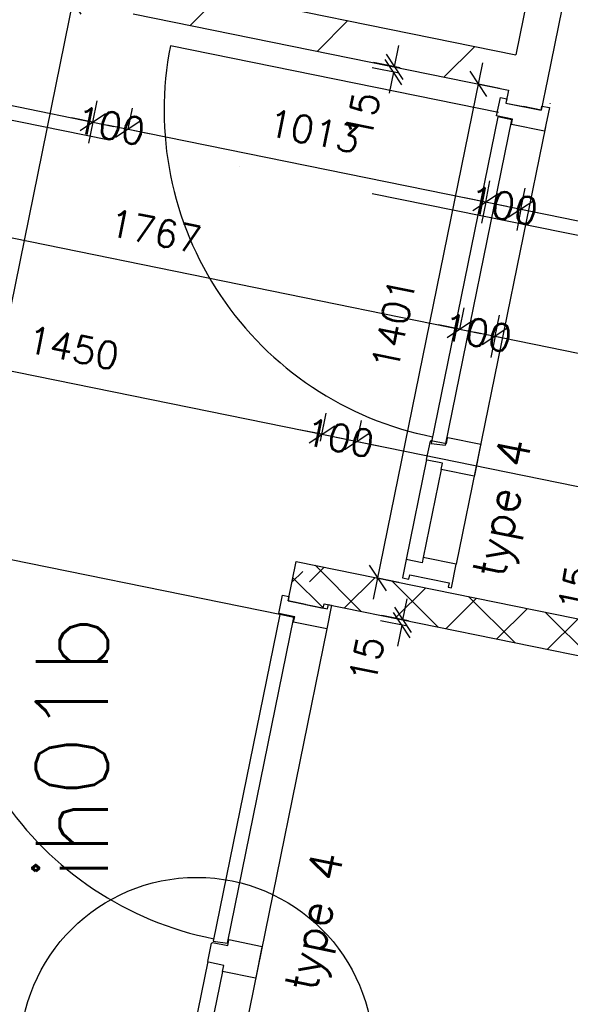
# Model space of a CAD drawing. Extents: x -29284 to 2055880, y -64816 to 121103.
# Tile 73 of 123: x 28496 to 30025, y 65379 to 68115. Entities that reach past the tile are written whole.
import ezdxf
from ezdxf.enums import TextEntityAlignment as Align

# ---------------------------------------------------------------- set-up
doc = ezdxf.new("R2010")
doc.units = 0
doc.header["$LTSCALE"] = 50
doc.header["$MEASUREMENT"] = 0
doc.header["$PDMODE"] = 3
doc.header["$PDSIZE"] = 0.1
doc.linetypes.add('DASHDOT', pattern=[1, 0.5, -0.25, 0, -0.25])
doc.layers.get('0').update_dxf_attribs({"linetype": 'CONTINUOUS'})
doc.layers.get('DEFPOINTS').update_dxf_attribs({"linetype": 'CONTINUOUS'})
for name, color, linetype in [('00', 7, 'CONTINUOUS'), ('_BRANDCOMPART', 6, 'DASHDOT'), ('_DETAILNUMMERS', 4, 'CONTINUOUS'), ('_DETAILNUMMERSTEKST', 4, 'CONTINUOUS'), ('A--A22--_F123-', 9, 'CONTINUOUS'), ('A--L22--', 3, 'CONTINUOUS'), ('A--L22--_F-2--', 7, 'CONTINUOUS'), ('A--L32--', 7, 'CONTINUOUS'), ('A--L32--_F123-', 1, 'CONTINUOUS'), ('A--L32--_F123-DRAAIR', 7, 'CONTINUOUS'), ('A--M$1A-_F123-', 1, 'CONTINUOUS'), ('A--M1$A-_F123-', 1, 'CONTINUOUS'), ('TEKST_KOZIJNMERK', 2, 'CONTINUOUS'), ('X--LR---_CP', 7, 'CONTINUOUS')]:
    doc.layers.add(name, color=color, linetype=linetype)
doc.layers.add('bruto vloeroppervlak', color=3, linetype='CONTINUOUS', plot=False)
doc.styles.add('ALFA-0_25', font='ROMANS')
doc.styles.add('HIEMSTRA', font='romans.shx')
doc.dimstyles.new('1op2', dxfattribs={"dimscale": 30, "dimtxt": 2.5, "dimasz": 2, "dimexe": 2, "dimexo": 0, "dimgap": 2, "dimtad": 1, "dimdec": 0, "dimzin": 0, "dimdsep": 46, "dimtxsty": 'HIEMSTRA', "dimblk1": 'OBLIQUE', "dimblk2": 'OBLIQUE', "dimsah": 1, "dimcen": -3, "dimdle": 2, "dimclrd": 2, "dimclre": 2, "dimclrt": 3, "dimadec": 0, "dimazin": 0, "dimtfac": 1, "dimtdec": 0, "dimtofl": 0, "dimtmove": 2, "dimatfit": 3, "dimldrblk": 'OBLIQUE', "dimfxl": 1, "dimtvp": 0.833333, "dimtolj": 1, "dimtzin": 0, "dimarcsym": 0})
doc.dimstyles.new('STANDARD$0', dxfattribs={"dimscale": 30, "dimtxt": 2.5, "dimasz": 2, "dimexe": 2, "dimexo": 0, "dimgap": 2, "dimtad": 1, "dimdec": 0, "dimzin": 0, "dimdsep": 46, "dimtxsty": 'ALFA-0_25', "dimblk1": 'OBLIQUE', "dimblk2": 'OBLIQUE', "dimsah": 1, "dimcen": -3, "dimdle": 2, "dimclrd": 1, "dimclre": 1, "dimclrt": 2, "dimadec": 0, "dimazin": 0, "dimtfac": 0.666667, "dimtofl": 0, "dimtmove": 2, "dimatfit": 3, "dimldrblk": 'OBLIQUE', "dimfxl": 1, "dimtvp": 0.833333, "dimtolj": 1, "dimtzin": 0, "dimarcsym": 0})

# ---------------------------------------------------------------- blocks, each defined once
blk = doc.blocks.new('*U1408')
at = {"layer": 'A--A22--_F123-', "linetype": 'Continuous'}
h = blk.add_hatch(dxfattribs=at)
h.set_pattern_fill('ALFAKRS', color=256, scale=120, style=0)
h.set_pattern_definition([(45, (-29302.11, -66550.73), (-84.85281, 84.85281), []), (135, (-29302.11, -66550.73), (-84.85281, -84.85281), [])])
h.paths.add_polyline_path([(0, 0), (-39, 59), (3488.5, -659.6), (3478.6, -708.6), (3468.6, -757.6), (39, -59)])
at = {"layer": 'A--L22--_F-2--', "color": 2, "linetype": 'Continuous'}
for points in [[(-39, 59), (-39, 59), (3488.5, -659.6), (3478.6, -708.6)], [(39, -59), (39, -59), (3468.6, -757.6), (3478.6, -708.6)]]:
    blk.add_lwpolyline(points, dxfattribs=at)
blk = doc.blocks.new('*U1404')
at = {"layer": 'A--A22--_F123-', "linetype": 'Continuous'}
h = blk.add_hatch(dxfattribs=at)
h.set_pattern_fill('ALFAKRS', color=256, scale=120, style=0)
h.set_pattern_definition([(45, (-29289.74, -66489.97), (-84.85281, 84.85281), []), (135, (-29289.74, -66489.97), (-84.85281, -84.85281), [])])
h.paths.add_polyline_path([(0, 0), (-49, 10), (-26.6, 119.7), (12.4, 60.8), (51.4, 1.8), (49, -10)])
at = {"layer": 'A--L22--_F-2--', "color": 2, "linetype": 'Continuous'}
for points in [[(0, 0), (-49, 10), (-26.6, 119.7), (-26.6, 119.7)], [(0, 0), (49, -10), (51.4, 1.8), (51.4, 1.8)]]:
    blk.add_lwpolyline(points, dxfattribs=at)
blk = doc.blocks.new('dr_930type4')
at = {"layer": 'A--L32--_F123-', "color": 1}
for p, q in [((67, 0), (1307, 0)), ((1057, -93.8), (1307, -93.8)), ((1038, -139), (1322, -139))]:
    blk.add_line(p, q, dxfattribs=at)
at = {"layer": 'A--L32--_F123-'}
for points in [[(0, -9), (0, 0), (67, 0), (67, -93.8), (52, -93.8), (52, -139), (0, -139), (0, -121), (12, -121), (12, -9), (0, -9)], [(969, 0), (1055, 0), (1057, 0), (1057, -93.8), (1057, -93.8), (1040, -93.8), (1040, -137), (1038, -139), (986, -139), (984, -137), (984, -93.8), (969, -93.8), (967, -93.8), (967, 0)], [(1374, -9), (1374, 0), (1307, 0), (1307, -93.8), (1322, -93.8), (1322, -139), (1374, -139), (1374, -121), (1362, -121), (1362, -9), (1374, -9)], [(54, -95.6), (54, -135.6), (980.1, -135.6), (977.1, -95.6), (54, -95.6)]]:
    blk.add_lwpolyline(points, close=True, dxfattribs=at)
blk.add_point((1374, 0), dxfattribs=at)
blk.add_point((1374, 0), dxfattribs=at)
at = {"layer": 'A--L32--_F123-DRAAIR', "color": 1}
blk.add_lwpolyline([(54, -135.6), (54, -1065.6, 0.414214), (973, -135.8)], format="xyb", dxfattribs=at)
at = {"layer": 'X--LR---_CP', "color": 1, "linetype": 'Continuous'}
blk.add_point((0, 0), dxfattribs=at)
at = {"layer": 'X--LR---_CP', "color": 1}
blk.add_point((982, 0), dxfattribs=at)
blk = doc.blocks.new('*U1377')
at = {"layer": 'A--A22--_F123-', "linetype": 'Continuous'}
h = blk.add_hatch(dxfattribs=at)
h.set_pattern_fill('ALFALINE', color=256, scale=300, style=0)
h.set_pattern_definition([(45, (-28821.08, -68180.54), (-212.132, 212.132), [])])
h.paths.add_polyline_path([(0, 0), (59, 39), (1051.9, -163.3), (1090.9, -222.2), (1032, -261.2), (-10, -49)])
at = {"layer": 'A--L22--_F-2--', "color": 3, "linetype": 'Continuous'}
for points in [[(59, 39), (59, 39), (1051.9, -163.3), (1051.9, -163.3)], [(-10, -49), (-10, -49), (1032, -261.2), (1032, -261.2)]]:
    blk.add_lwpolyline(points, dxfattribs=at)
blk = doc.blocks.new('_OBLIQUE')
at = {"color": 0, "linetype": 'ByBlock'}
blk.add_line((-0.5, -0.5), (0.5, 0.5), dxfattribs=at)
blk = doc.blocks.new('*D311')
at = {"layer": 'A--M$1A-_F123-', "color": 1, "lineweight": -2, "transparency": 16777216}
for p, q in [((27647, 68044.6), (28757.5, 67818.4)), ((27705.8, 68032.7), (27693.8, 67973.9)), ((28698.7, 67830.4), (28686.8, 67771.6))]:
    blk.add_line(p, q, dxfattribs=at)
at = {"layer": 'DEFPOINTS', "color": 0, "transparency": 16777216}
for p in [(27705.8, 68032.7), (28698.7, 67830.4), (28698.7, 67830.4)]:
    blk.add_point(p, dxfattribs=at)
at = {"layer": 'A--M$1A-_F123-', "color": 1, "lineweight": -2, "transparency": 16777216, "xscale": 60, "yscale": 60, "zscale": 60}
for p, rotation in [((27705.8, 68032.7), 168.486290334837), ((28698.7, 67830.4), 348.486290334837)]:
    blk.add_blockref('_OBLIQUE', p, dxfattribs=dict(at, rotation=rotation))
at = {"layer": 'A--M$1A-_F123-', "color": 2, "transparency": 16777216, "insert": (28221.7, 68027.1), "char_height": 75, "attachment_point": 5, "rotation": 348.4863, "style": 'ALFA-0_25'}
blk.add_mtext('\\A1;1013', dxfattribs=at)
blk = doc.blocks.new('*D312')
at = {"layer": 'A--M$1A-_F123-', "color": 1, "lineweight": -2, "transparency": 16777216}
for p, q in [((28796.7, 67810.4), (28808.7, 67869.2)), ((28737.9, 67822.4), (29848.5, 67596.2)), ((29789.7, 67608.2), (29801.6, 67667))]:
    blk.add_line(p, q, dxfattribs=at)
at = {"layer": 'DEFPOINTS', "color": 0, "transparency": 16777216}
for p in [(28796.7, 67810.4), (29789.7, 67608.2), (29789.7, 67608.2)]:
    blk.add_point(p, dxfattribs=at)
at = {"layer": 'A--M$1A-_F123-', "color": 1, "lineweight": -2, "transparency": 16777216, "xscale": 60, "yscale": 60, "zscale": 60}
for p, rotation in [((28796.7, 67810.4), 168.4862903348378), ((29789.7, 67608.2), 348.4862903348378)]:
    blk.add_blockref('_OBLIQUE', p, dxfattribs=dict(at, rotation=rotation))
at = {"layer": 'A--M$1A-_F123-', "color": 2, "transparency": 16777216, "insert": (29312.7, 67804.9), "char_height": 75, "attachment_point": 5, "rotation": 348.4863, "style": 'ALFA-0_25'}
blk.add_mtext('\\A1;1013', dxfattribs=at)
blk = doc.blocks.new('*U1273')
at = {"layer": 'A--A22--_F123-', "linetype": 'Continuous'}
h = blk.add_hatch(dxfattribs=at)
h.set_pattern_fill('ALFALINE', color=256, scale=300, style=0)
h.set_pattern_definition([(45, (-29912, -67958.3), (-212.132, 212.132), [])])
h.paths.add_polyline_path([(0, 0), (49, -10), (31.6, -95.2), (-17.4, -85.2), (-66.4, -75.3), (-59, -39)])
at = {"layer": 'A--L22--_F-2--', "color": 3, "linetype": 'Continuous'}
for points in [[(49, -10), (49, -10), (31.6, -95.2), (-17.4, -85.2)], [(-59, -39), (-59, -39), (-66.4, -75.3), (-17.4, -85.2)]]:
    blk.add_lwpolyline(points, dxfattribs=at)
blk = doc.blocks.new('*D336')
at = {"layer": 'A--M$1A-_F123-', "color": 1, "linetype": 'Continuous', "lineweight": -2, "transparency": 16777216}
for p, q in [((27986.6, 67607.8), (27998.6, 67666.6)), ((27927.8, 67619.8), (29776.5, 67243.2)), ((29717.7, 67255.1), (29729.7, 67313.9))]:
    blk.add_line(p, q, dxfattribs=at)
at = {"layer": 'DEFPOINTS', "color": 0, "linetype": 'Continuous', "transparency": 16777216}
for p in [(27986.6, 67607.8), (29717.7, 67255.1), (29717.7, 67255.1)]:
    blk.add_point(p, dxfattribs=at)
at = {"layer": 'A--M$1A-_F123-', "color": 1, "linetype": 'Continuous', "lineweight": -2, "transparency": 16777216, "xscale": 60, "yscale": 60, "zscale": 60}
for p, rotation in [((27986.6, 67607.8), 168.4862903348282), ((29717.7, 67255.1), 348.4862903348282)]:
    blk.add_blockref('_OBLIQUE', p, dxfattribs=dict(at, rotation=rotation))
at = {"layer": 'A--M$1A-_F123-', "color": 2, "linetype": 'Continuous', "transparency": 16777216, "insert": (28871.6, 67527), "char_height": 75, "attachment_point": 5, "rotation": 348.4863, "style": 'ALFA-0_25'}
blk.add_mtext('\\A1;1767', dxfattribs=at)
blk = doc.blocks.new('*D341')
at = {"layer": 'A--M$1A-_F123-', "color": 1, "linetype": 'Continuous', "lineweight": -2, "transparency": 16777216}
for p, q in [((27910.3, 67233.1), (27926.1, 67310.9)), ((27855.4, 67264), (29393.8, 66950.7)), ((29331.1, 66943.7), (29347, 67021.4))]:
    blk.add_line(p, q, dxfattribs=at)
at = {"layer": 'DEFPOINTS', "color": 0, "linetype": 'Continuous', "transparency": 16777216}
for p in [(27910.3, 67233.1), (29335, 66962.6), (29331.1, 66943.7)]:
    blk.add_point(p, dxfattribs=at)
at = {"layer": 'A--M$1A-_F123-', "color": 1, "linetype": 'Continuous', "lineweight": -2, "transparency": 16777216, "xscale": 60, "yscale": 60, "zscale": 60}
for p, rotation in [((27914.2, 67252.1), 168.4862903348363), ((29335, 66962.6), 348.4862903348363)]:
    blk.add_blockref('_OBLIQUE', p, dxfattribs=dict(at, rotation=rotation))
at = {"layer": 'A--M$1A-_F123-', "color": 2, "linetype": 'Continuous', "transparency": 16777216, "insert": (28644, 67202.9), "char_height": 75, "attachment_point": 5, "rotation": 348.4863, "style": 'ALFA-0_25'}
blk.add_mtext('\\A1;1450', dxfattribs=at)
blk = doc.blocks.new('*D342')
at = {"layer": 'A--M$1A-_F123-', "color": 1, "linetype": 'Continuous', "lineweight": -2, "transparency": 16777216}
for p, q in [((29433, 66942.7), (29445, 67001.5)), ((29374.2, 66954.7), (32962.9, 66223.7)), ((32904.1, 66235.7), (32916.1, 66294.5))]:
    blk.add_line(p, q, dxfattribs=at)
at = {"layer": 'DEFPOINTS', "color": 0, "linetype": 'Continuous', "transparency": 16777216}
for p in [(29433, 66942.7), (32904.1, 66235.7), (32904.1, 66235.7)]:
    blk.add_point(p, dxfattribs=at)
at = {"layer": 'A--M$1A-_F123-', "color": 1, "linetype": 'Continuous', "lineweight": -2, "transparency": 16777216, "xscale": 60, "yscale": 60, "zscale": 60}
for p, rotation in [((29433, 66942.7), 168.4869487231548), ((32904.1, 66235.7), 348.4869487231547)]:
    blk.add_blockref('_OBLIQUE', p, dxfattribs=dict(at, rotation=rotation))
at = {"layer": 'A--M$1A-_F123-', "color": 2, "linetype": 'Continuous', "transparency": 16777216, "insert": (31188, 66684.8), "char_height": 75, "attachment_point": 5, "rotation": 348.4869, "style": 'ALFA-0_25'}
blk.add_mtext('\\A1;3542', dxfattribs=at)
blk = doc.blocks.new('*D382')
at = {"layer": 'A--M$1A-_F123-', "color": 1, "linetype": 'Continuous', "lineweight": -2, "transparency": 16777216}
for p, q in [((29335.1, 66962.6), (29347, 67021.5)), ((29433, 66942.7), (29445, 67001.5)), ((29335.1, 66962.7), (29276.3, 66974.7)), ((29433, 66942.7), (29491.8, 66930.8))]:
    blk.add_line(p, q, dxfattribs=at)
at = {"layer": 'DEFPOINTS', "color": 0, "linetype": 'Continuous', "transparency": 16777216}
for p in [(29335.1, 66962.6), (29433, 66942.7), (29433, 66942.7)]:
    blk.add_point(p, dxfattribs=at)
at = {"layer": 'A--M$1A-_F123-', "color": 1, "linetype": 'Continuous', "lineweight": -2, "transparency": 16777216, "xscale": 60, "yscale": 60, "zscale": 60}
for p, rotation in [((29335.1, 66962.7), 348.4869487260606), ((29433, 66942.7), 168.4869487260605)]:
    blk.add_blockref('_OBLIQUE', p, dxfattribs=dict(at, rotation=rotation))
at = {"layer": 'A--M$1A-_F123-', "color": 2, "linetype": 'Continuous', "transparency": 16777216, "insert": (29384, 66952.7), "char_height": 75, "attachment_point": 5, "rotation": 348.4869, "style": 'ALFA-0_25'}
blk.add_mtext('\\A1;100', dxfattribs=at)
blk = doc.blocks.new('*D389')
at = {"layer": 'A--M$1A-_F123-', "color": 1, "linetype": 'Continuous', "lineweight": -2, "transparency": 16777216}
for p, q in [((28698.7, 67830.4), (28710.7, 67889.2)), ((28796.7, 67810.4), (28808.7, 67869.2)), ((28698.7, 67830.4), (28639.9, 67842.4)), ((28796.7, 67810.4), (28855.5, 67798.5))]:
    blk.add_line(p, q, dxfattribs=at)
at = {"layer": 'DEFPOINTS', "color": 0, "linetype": 'Continuous', "transparency": 16777216}
for p in [(28698.7, 67830.4), (28796.7, 67810.4), (28796.7, 67810.4)]:
    blk.add_point(p, dxfattribs=at)
at = {"layer": 'A--M$1A-_F123-', "color": 1, "linetype": 'Continuous', "lineweight": -2, "transparency": 16777216, "xscale": 60, "yscale": 60, "zscale": 60}
for p, rotation in [((28698.7, 67830.4), 348.4862903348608), ((28796.7, 67810.4), 168.4862903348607)]:
    blk.add_blockref('_OBLIQUE', p, dxfattribs=dict(at, rotation=rotation))
at = {"layer": 'A--M$1A-_F123-', "color": 2, "linetype": 'Continuous', "transparency": 16777216, "insert": (28747.7, 67820.4), "char_height": 75, "attachment_point": 5, "rotation": 348.4863, "style": 'ALFA-0_25'}
blk.add_mtext('\\A1;100', dxfattribs=at)
blk = doc.blocks.new('*D390')
at = {"layer": 'A--M$1A-_F123-', "color": 1, "lineweight": -2, "transparency": 16777216}
for p, q in [((29789.7, 67608.2), (29730.9, 67620.2)), ((29789.7, 67608.2), (29777.7, 67549.4)), ((29887.6, 67588.2), (29875.7, 67529.4)), ((29887.6, 67588.2), (29946.4, 67576.2))]:
    blk.add_line(p, q, dxfattribs=at)
at = {"layer": 'DEFPOINTS', "color": 0, "transparency": 16777216}
for p in [(29789.7, 67608.2), (29887.6, 67588.2), (29887.6, 67588.2)]:
    blk.add_point(p, dxfattribs=at)
at = {"layer": 'A--M$1A-_F123-', "color": 1, "lineweight": -2, "transparency": 16777216, "xscale": 60, "yscale": 60, "zscale": 60}
for p, rotation in [((29789.7, 67608.2), 348.4862903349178), ((29887.6, 67588.2), 168.4862903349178)]:
    blk.add_blockref('_OBLIQUE', p, dxfattribs=dict(at, rotation=rotation))
at = {"layer": 'A--M$1A-_F123-', "color": 2, "transparency": 16777216, "insert": (29838.7, 67598.2), "char_height": 75, "attachment_point": 5, "rotation": 348.4863, "style": 'ALFA-0_25'}
blk.add_mtext('\\A1;100', dxfattribs=at)
blk = doc.blocks.new('*D391')
at = {"layer": 'A--M$1A-_F123-', "color": 1, "linetype": 'Continuous', "lineweight": -2, "transparency": 16777216}
for p, q in [((29887.6, 67588.2), (29899.6, 67647)), ((29828.9, 67600.2), (33107.2, 66932.4)), ((33048.4, 66944.4), (33036.5, 66885.6))]:
    blk.add_line(p, q, dxfattribs=at)
at = {"layer": 'DEFPOINTS', "color": 0, "linetype": 'Continuous', "transparency": 16777216}
for p in [(29887.6, 67588.2), (33048.4, 66944.4), (33048.4, 66944.4)]:
    blk.add_point(p, dxfattribs=at)
at = {"layer": 'A--M$1A-_F123-', "color": 1, "linetype": 'Continuous', "lineweight": -2, "transparency": 16777216, "xscale": 60, "yscale": 60, "zscale": 60}
for p, rotation in [((29887.6, 67588.2), 168.4862903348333), ((33048.4, 66944.4), 348.4862903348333)]:
    blk.add_blockref('_OBLIQUE', p, dxfattribs=dict(at, rotation=rotation))
at = {"layer": 'A--M$1A-_F123-', "color": 2, "linetype": 'Continuous', "transparency": 16777216, "insert": (31487.5, 67361.8), "char_height": 75, "attachment_point": 5, "rotation": 348.4863, "style": 'ALFA-0_25'}
blk.add_mtext('\\A1;3226', dxfattribs=at)
blk = doc.blocks.new('*D432')
at = {"layer": 'A--M$1A-_F123-', "color": 1, "linetype": 'Continuous', "lineweight": -2, "transparency": 16777216}
for p, q in [((29717.7, 67255.1), (29729.7, 67313.9)), ((29815.7, 67235.2), (29827.7, 67294)), ((29717.7, 67255.1), (29659, 67267.1)), ((29815.7, 67235.2), (29874.5, 67223.2))]:
    blk.add_line(p, q, dxfattribs=at)
at = {"layer": 'DEFPOINTS', "color": 0, "linetype": 'Continuous', "transparency": 16777216}
for p in [(29717.7, 67255.1), (29815.7, 67235.2), (29815.7, 67235.2)]:
    blk.add_point(p, dxfattribs=at)
at = {"layer": 'A--M$1A-_F123-', "color": 1, "linetype": 'Continuous', "lineweight": -2, "transparency": 16777216, "xscale": 60, "yscale": 60, "zscale": 60}
for p, rotation in [((29717.7, 67255.1), 348.4862903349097), ((29815.7, 67235.2), 168.4862903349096)]:
    blk.add_blockref('_OBLIQUE', p, dxfattribs=dict(at, rotation=rotation))
at = {"layer": 'A--M$1A-_F123-', "color": 2, "linetype": 'Continuous', "transparency": 16777216, "insert": (29766.7, 67245.2), "char_height": 75, "attachment_point": 5, "rotation": 348.4863, "style": 'ALFA-0_25'}
blk.add_mtext('\\A1;100', dxfattribs=at)
blk = doc.blocks.new('*D433')
at = {"layer": 'A--M$1A-_F123-', "color": 1, "linetype": 'Continuous', "lineweight": -2, "transparency": 16777216}
for p, q in [((29756.9, 67247.2), (33035.3, 66579.4)), ((29815.7, 67235.2), (29803.8, 67176.4)), ((32976.5, 66591.3), (32964.5, 66532.5))]:
    blk.add_line(p, q, dxfattribs=at)
at = {"layer": 'DEFPOINTS', "color": 0, "linetype": 'Continuous', "transparency": 16777216}
for p in [(29815.7, 67235.2), (32976.5, 66591.3), (32976.5, 66591.3)]:
    blk.add_point(p, dxfattribs=at)
at = {"layer": 'A--M$1A-_F123-', "color": 1, "linetype": 'Continuous', "lineweight": -2, "transparency": 16777216, "xscale": 60, "yscale": 60, "zscale": 60}
for p, rotation in [((29815.7, 67235.2), 168.4862903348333), ((32976.5, 66591.3), 348.4862903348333)]:
    blk.add_blockref('_OBLIQUE', p, dxfattribs=dict(at, rotation=rotation))
at = {"layer": 'A--M$1A-_F123-', "color": 2, "linetype": 'Continuous', "transparency": 16777216, "insert": (31415.6, 67008.8), "char_height": 75, "attachment_point": 5, "rotation": 348.4863, "style": 'ALFA-0_25'}
blk.add_mtext('\\A1;3226', dxfattribs=at)
blk = doc.blocks.new('*U1198')
at = {"layer": 'A--A22--_F123-', "linetype": 'Continuous'}
h = blk.add_hatch(dxfattribs=at)
h.set_pattern_fill('ALFALINE', color=256, scale=300, style=0)
h.set_pattern_definition([(45, (-30221.22, -69476.28), (-212.132, 212.132), [])])
h.paths.add_polyline_path([(0, 0), (39, -59.2), (-260.2, -1527.9), (-309.2, -1518), (-348.2, -1459), (-59, -39)])
at = {"layer": 'A--L22--_F-2--', "color": 3, "linetype": 'Continuous'}
for points in [[(-59, -39), (-59, -39), (-348.2, -1459), (-348.2, -1459)], [(39, -59.2), (39, -59.2), (-260.2, -1527.9), (-260.2, -1527.9)]]:
    blk.add_lwpolyline(points, dxfattribs=at)
blk = doc.blocks.new('*D698')
at = {"layer": 'A--M1$A-_F123-', "color": 1, "lineweight": -2, "transparency": 16777216}
for p, q in [((29559.7, 66447.2), (29571.6, 66506)), ((29575.2, 66444.1), (29500.9, 66459.2)), ((29572.2, 66429.4), (29497.9, 66444.5)), ((29556.7, 66432.5), (29544.7, 66373.7))]:
    blk.add_line(p, q, dxfattribs=at)
at = {"layer": 'DEFPOINTS', "color": 0, "transparency": 16777216}
for p in [(29556.7, 66432.5), (29572.2, 66429.4), (29575.2, 66444.1)]:
    blk.add_point(p, dxfattribs=at)
at = {"layer": 'A--M1$A-_F123-', "color": 1, "lineweight": -2, "transparency": 16777216, "xscale": 60, "yscale": 60, "zscale": 60}
for p, rotation in [((29559.7, 66447.2), 258.4862903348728), ((29556.7, 66432.5), 78.4862903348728)]:
    blk.add_blockref('_OBLIQUE', p, dxfattribs=dict(at, rotation=rotation))
at = {"layer": 'A--M1$A-_F123-', "color": 2, "transparency": 16777216, "insert": (29458.9, 66336.9), "char_height": 75, "attachment_point": 5, "rotation": 78.4863, "style": 'ALFA-0_25'}
blk.add_mtext('\\A1;15', dxfattribs=at)
blk = doc.blocks.new('*D699')
at = {"layer": 'A--M1$A-_F123-', "color": 1, "lineweight": -2, "transparency": 16777216}
for p, q in [((29536.5, 67983.8), (29548.5, 68042.6)), ((29552.1, 67980.6), (29477.8, 67995.7)), ((29549.1, 67965.9), (29474.8, 67981)), ((29533.6, 67969.1), (29521.6, 67910.3))]:
    blk.add_line(p, q, dxfattribs=at)
at = {"layer": 'DEFPOINTS', "color": 0, "transparency": 16777216}
for p in [(29533.6, 67969.1), (29549.1, 67965.9), (29552.1, 67980.6)]:
    blk.add_point(p, dxfattribs=at)
at = {"layer": 'A--M1$A-_F123-', "color": 1, "lineweight": -2, "transparency": 16777216, "xscale": 60, "yscale": 60, "zscale": 60}
for p, rotation in [((29536.5, 67983.8), 258.4862903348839), ((29533.6, 67969.1), 78.4862903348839)]:
    blk.add_blockref('_OBLIQUE', p, dxfattribs=dict(at, rotation=rotation))
at = {"layer": 'A--M1$A-_F123-', "color": 2, "transparency": 16777216, "insert": (29447.5, 67849.5), "char_height": 75, "attachment_point": 5, "rotation": 78.4863, "style": 'ALFA-0_25'}
blk.add_mtext('\\A1;15', dxfattribs=at)
blk = doc.blocks.new('DETAILNR')
at = {"layer": '_DETAILNUMMERS'}
blk.add_circle((32.9, -23.2), 490.7, dxfattribs=at)
at = {"layer": 'X--LR---_CP'}
blk.add_point((0, 0), dxfattribs=at)
at = {"layer": '_DETAILNUMMERSTEKST', "style": 'ALFA-0_25'}
blk.add_attdef('DETAILNR', text='', height=200, rotation=90, dxfattribs=at).set_placement((-618.4, 223.8), align=Align.RIGHT)
blk = doc.blocks.new('*D816')
at = {"layer": 'A--M$1A-_F123-', "color": 2, "linetype": 'Continuous', "lineweight": -2, "transparency": 16777216}
for p, q in [((30081.9, 66458.2), (30093.8, 66517)), ((30081.9, 66458.2), (30140.7, 66446.2)), ((30078.9, 66443.5), (30066.9, 66384.7)), ((30078.9, 66443.5), (30137.7, 66431.5))]:
    blk.add_line(p, q, dxfattribs=at)
at = {"layer": 'DEFPOINTS', "color": 0, "linetype": 'Continuous', "transparency": 16777216}
for p in [(30081.9, 66458.2), (30081.9, 66458.2), (30078.9, 66443.5)]:
    blk.add_point(p, dxfattribs=at)
at = {"layer": 'A--M$1A-_F123-', "color": 2, "linetype": 'Continuous', "lineweight": -2, "transparency": 16777216, "xscale": 60, "yscale": 60, "zscale": 60}
for p, rotation in [((30081.9, 66458.2), 258.4862903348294), ((30078.9, 66443.5), 78.48629033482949)]:
    blk.add_blockref('_OBLIQUE', p, dxfattribs=dict(at, rotation=rotation))
at = {"layer": 'A--M$1A-_F123-', "color": 3, "linetype": 'Continuous', "transparency": 16777216, "insert": (30038.8, 66535.1), "char_height": 75, "attachment_point": 5, "rotation": 78.4863, "style": 'HIEMSTRA'}
blk.add_mtext('\\A1;15', dxfattribs=at)
blk = doc.blocks.new('*D818')
at = {"layer": 'A--M$1A-_F123-', "color": 2, "linetype": 'Continuous', "lineweight": -2, "transparency": 16777216}
for p, q in [((29477.9, 66504.7), (29781.5, 67995.1)), ((29769.5, 67936.3), (29828.3, 67924.3)), ((29489.9, 66563.5), (29548.7, 66551.5))]:
    blk.add_line(p, q, dxfattribs=at)
at = {"layer": 'DEFPOINTS', "color": 0, "linetype": 'Continuous', "transparency": 16777216}
for p in [(29769.5, 67936.3), (29769.5, 67936.3), (29489.9, 66563.5)]:
    blk.add_point(p, dxfattribs=at)
at = {"layer": 'A--M$1A-_F123-', "color": 2, "linetype": 'Continuous', "lineweight": -2, "transparency": 16777216, "xscale": 60, "yscale": 60, "zscale": 60}
for p, rotation in [((29769.5, 67936.3), 78.48629033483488), ((29489.9, 66563.5), 258.4862903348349)]:
    blk.add_blockref('_OBLIQUE', p, dxfattribs=dict(at, rotation=rotation))
at = {"layer": 'A--M$1A-_F123-', "color": 3, "linetype": 'Continuous', "transparency": 16777216, "insert": (29534.2, 67269.4), "char_height": 75, "attachment_point": 5, "rotation": 78.4863, "style": 'HIEMSTRA'}
blk.add_mtext('\\A1;1401', dxfattribs=at)
blk = doc.blocks.new('*D1618')
at = {"layer": 'bruto vloeroppervlak', "color": 2, "linetype": 'Continuous', "lineweight": -2, "transparency": 16777216}
for p, q in [((28121.9, 68271.9), (28702, 68153.8)), ((28655.2, 68224.5), (27812.7, 64088.6)), ((27303.4, 64253.6), (27883.5, 64135.4))]:
    blk.add_line(p, q, dxfattribs=at)
at = {"layer": 'DEFPOINTS', "color": 0, "linetype": 'Continuous', "transparency": 16777216}
for p in [(28121.9, 68271.9), (27303.4, 64253.6), (27824.7, 64147.4)]:
    blk.add_point(p, dxfattribs=at)
at = {"layer": 'bruto vloeroppervlak', "color": 2, "linetype": 'Continuous', "lineweight": -2, "transparency": 16777216, "xscale": 60, "yscale": 60, "zscale": 60}
for p, rotation in [((28643.2, 68165.7), 78.48629033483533), ((27824.7, 64147.4), 258.4862903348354)]:
    blk.add_blockref('_OBLIQUE', p, dxfattribs=dict(at, rotation=rotation))
at = {"layer": 'bruto vloeroppervlak', "color": 3, "linetype": 'Continuous', "transparency": 16777216, "insert": (28138.4, 66176), "char_height": 75, "attachment_point": 5, "rotation": 78.4863, "style": 'HIEMSTRA'}
blk.add_mtext('\\A1;4101', dxfattribs=at)

msp = doc.modelspace()

# ---------------------------------------------------------------- linework, layer by layer
at = {"layer": '_BRANDCOMPART', "ltscale": 30}
msp.add_lwpolyline([(22124.7, 69129.2), (30199.2, 67484.5), (30509.9, 69010), (33649.7, 68370.4), (34564.5, 72888.1), (36329.5, 72548.6), (36335.9, 67455.7)], dxfattribs=at)
at = {"layer": 'A--L32--_F123-', "color": 1}
for p, q in [((29955.6, 67816.8), (29708.1, 66601.7)), ((29625.6, 66893), (29568.9, 66614.8)), ((29666.2, 66865.4), (29616.3, 66620.4))]:
    msp.add_line(p, q, dxfattribs=at)
at = {"layer": 'A--L32--_F123-'}
for points in [[(29946, 67874.8), (29966.6, 67870.7), (29953.2, 67805), (29861.4, 67823.7), (29864.4, 67838.4), (29820, 67847.4), (29830.4, 67898.4), (29848, 67894.8), (29845.7, 67883), (29943.6, 67863.1), (29946, 67874.8)], [(29862.2, 67836.8), (29823, 67844.8), (29638.1, 66937.3), (29677.9, 66932.3), (29862.2, 67836.8)], [(29775.6, 66932.9), (29758.4, 66848.6), (29758, 66846.7), (29666.2, 66865.4), (29666.2, 66865.4), (29669.6, 66882.1), (29627.2, 66890.7), (29625.6, 66893), (29636, 66944), (29638.4, 66945.6), (29680.7, 66936.9), (29683.7, 66951.6), (29684.1, 66953.6), (29776, 66934.9)], [(29685.9, 66537.9), (29694.8, 66536.1), (29708.1, 66601.7), (29616.3, 66620.4), (29613.3, 66605.7), (29568.9, 66614.8), (29558.5, 66563.8), (29576.2, 66560.2), (29578.6, 66572), (29688.3, 66549.6), (29685.9, 66537.9)]]:
    msp.add_lwpolyline(points, close=True, dxfattribs=at)
msp.add_point((29694.8, 66536.1), dxfattribs=at)
msp.add_point((29694.8, 66536.1), dxfattribs=at)
at = {"layer": 'A--L32--_F123-DRAAIR', "color": 1}
msp.add_lwpolyline([(29825.4, 67856.6), (28914.1, 68042.2, 0.414214), (29641.7, 66956.1)], format="xyb", dxfattribs=at)
at = {"layer": 'X--LR---_CP', "color": 1, "linetype": 'Continuous'}
msp.add_point((29969, 67882.4), dxfattribs=at)
at = {"layer": 'X--LR---_CP', "color": 1}
msp.add_point((29773, 66920.2), dxfattribs=at)

# ---------------------------------------------------------------- block references
at = {"layer": '00'}
ref = msp.add_blockref('DETAILNR', (28963.9, 65208.1), dxfattribs=dict(at, rotation=90))
ref.add_attrib('DETAILNR', 'ih01b', dxfattribs={"layer": '_DETAILNUMMERSTEKST', "height": 200, "rotation": 90, "style": 'ALFA-0_25'}).set_placement((28740.1, 66460.3), align=Align.RIGHT)
at = {"layer": 'A--L22--'}
for name, p in [('*U1198', (30221.2, 69476.3)), ('*U1377', (28821.1, 68180.5)), ('*U1273', (29912, 67958.3)), ('*U1404', (29289.7, 66490)), ('*U1408', (29302.1, 66550.7))]:
    msp.add_blockref(name, p, dxfattribs=at)
at = {"layer": 'A--L32--', "linetype": 'Continuous', "rotation": 258.4862903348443}
msp.add_blockref('dr_930type4', (29361.7, 66487.6), dxfattribs=at)

# ---------------------------------------------------------------- texts
at = {"layer": 'TEKST_KOZIJNMERK', "style": 'HIEMSTRA'}
for p in [(29839.4, 66559.3), (29318.1, 65410.1)]:
    msp.add_text('type 4', height=90, rotation=78.486, dxfattribs=at).set_placement(p)

# ---------------------------------------------------------------- dimensions: what is measured, and where the dimension line sits
at = {"layer": 'A--M$1A-_F123-'}
for p1, p2, picture, middle in [((27705.8, 68032.7), (28698.7, 67830.4), '*D311', (28221.7, 68027.1)), ((28796.7, 67810.4), (29789.7, 67608.2), '*D312', (29312.7, 67804.9))]:
    dim = msp.add_aligned_dim(p1=p1, p2=p2, distance=0, dimstyle='STANDARD$0', dxfattribs=at)
    dim.commit()
    dim.dimension.update_dxf_attribs({"geometry": picture, "text_midpoint": middle})
at = {"layer": 'A--M$1A-_F123-', "linetype": 'Continuous'}
for p1, p2, distance, dimstyle, picture, middle in [((29489.9, 66563.5), (29769.5, 67936.3), 0, '1op2', '*D818', (29534.2, 67269.4)), ((27986.6, 67607.8), (29717.7, 67255.1), 0, 'STANDARD$0', '*D336', (28871.6, 67527)), ((29887.6, 67588.2), (33048.4, 66944.4), 0, 'STANDARD$0', '*D391', (31487.5, 67361.8)), ((27910.3, 67233.1), (29331.1, 66943.7), 19.4, 'STANDARD$0', '*D341', (28644, 67202.9)), ((29815.7, 67235.2), (32976.5, 66591.3), 0, 'STANDARD$0', '*D433', (31415.6, 67008.8)), ((29433, 66942.7), (32904.1, 66235.7), 0, 'STANDARD$0', '*D342', (31188, 66684.8))]:
    dim = msp.add_aligned_dim(p1=p1, p2=p2, distance=distance, dimstyle=dimstyle, dxfattribs=at)
    dim.commit()
    dim.dimension.update_dxf_attribs({"geometry": picture, "text_midpoint": middle})
for base, p1, p2, angle, dimstyle, picture, middle in [((28796.7, 67810.4), (28698.7, 67830.4), (28796.7, 67810.4), 348.4863, 'STANDARD$0', '*D389', (28747.7, 67820.4)), ((29815.7, 67235.2), (29717.7, 67255.1), (29815.7, 67235.2), 348.4863, 'STANDARD$0', '*D432', (29766.7, 67245.2)), ((29433, 66942.7), (29335.1, 66962.6), (29433, 66942.7), 348.4869, 'STANDARD$0', '*D382', (29384, 66952.7)), ((30081.9, 66458.2), (30078.9, 66443.5), (30081.9, 66458.2), 78.4863, '1op2', '*D816', (30038.8, 66535.1))]:
    dim = msp.add_linear_dim(base=base, p1=p1, p2=p2, angle=angle, dimstyle=dimstyle, dxfattribs=at)
    dim.commit()
    dim.dimension.update_dxf_attribs({"geometry": picture, "text_midpoint": middle, "dimtype": 161})
at = {"layer": 'A--M$1A-_F123-'}
dim = msp.add_linear_dim(base=(29887.6, 67588.2), p1=(29789.7, 67608.2), p2=(29887.6, 67588.2), angle=348.4863, dimstyle='STANDARD$0', dxfattribs=at)
dim.commit()
dim.dimension.update_dxf_attribs({"geometry": '*D390', "text_midpoint": (29838.7, 67598.2), "dimtype": 161})
at = {"layer": 'A--M1$A-_F123-'}
for base, p1, p2, picture, middle in [((29533.6, 67969.1), (29552.1, 67980.6), (29549.1, 67965.9), '*D699', (29447.5, 67849.5)), ((29556.7, 66432.5), (29575.2, 66444.1), (29572.2, 66429.4), '*D698', (29458.9, 66336.9))]:
    dim = msp.add_linear_dim(base=base, p1=p1, p2=p2, angle=258.4863, dimstyle='STANDARD$0', dxfattribs=at)
    dim.commit()
    dim.dimension.update_dxf_attribs({"geometry": picture, "text_midpoint": middle, "dimtype": 161})
at = {"layer": 'bruto vloeroppervlak', "linetype": 'Continuous'}
dim = msp.add_aligned_dim(p1=(28121.9, 68271.9), p2=(27303.4, 64253.6), distance=532, dimstyle='1op2', dxfattribs=at)
dim.commit()
dim.dimension.update_dxf_attribs({"geometry": '*D1618', "text_midpoint": (28138.4, 66176)})

doc.saveas('drawing.dxf')
